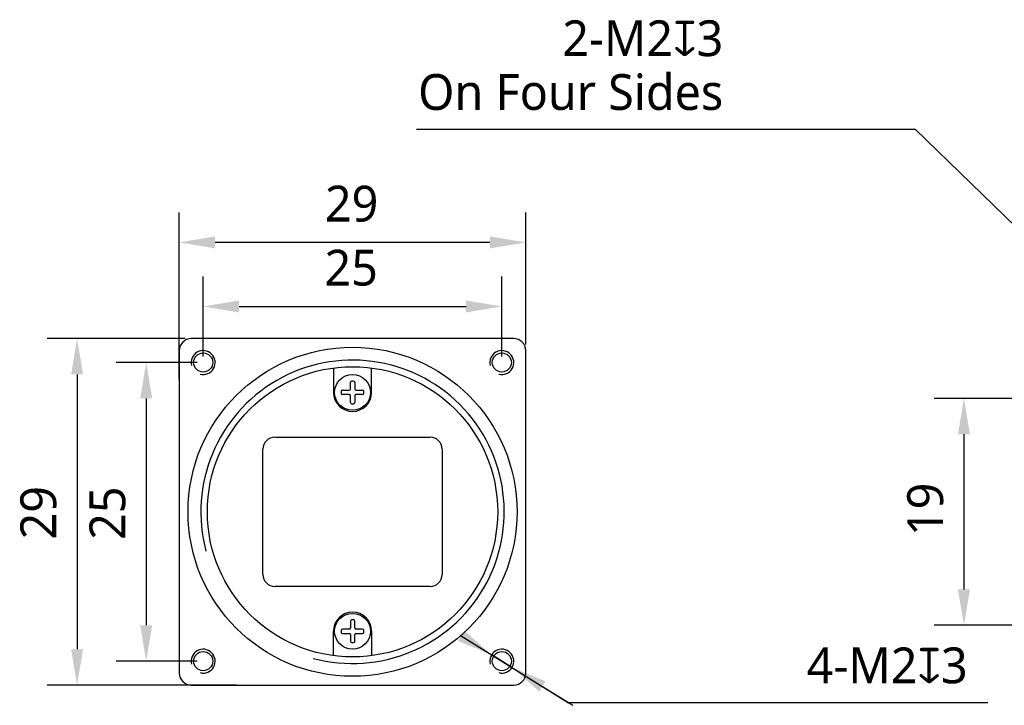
# Model space of a CAD drawing. Header units: millimetres. Extents: x 10 to 198, y 9 to 82.
# Tile 1 of 2: x 10 to 93, y 24 to 82. Entities that reach past the tile are written whole.
import ezdxf

# ---------------------------------------------------------------- set-up
doc = ezdxf.new("R2010")
doc.units = ezdxf.units.MM
doc.header["$LTSCALE"] = 11.984238
doc.header["$PDMODE"] = 3
doc.header["$PDSIZE"] = 8
doc.layers.get('0').update_dxf_attribs({"linetype": 'CONTINUOUS'})
doc.layers.get('Defpoints').update_dxf_attribs({"linetype": 'CONTINUOUS'})
doc.layers.add('20_ALL_FEATURES', color=7, linetype='CONTINUOUS')
doc.layers.add('51__DRAFT_DIMS', color=7, linetype='CONTINUOUS')
doc.styles.get("Standard").update_dxf_attribs({"font": 'Roboto-Regular.ttf'})
doc.dimstyles.new('DIMSTYLE_1', dxfattribs={"dimtxt": 3, "dimasz": 3, "dimexe": 2.5, "dimexo": 0.5, "dimgap": 0.75, "dimtad": 1, "dimdsep": 46, "dimtxsty": 'STANDARD', "dimblk": '_FILLED', "dimblk1": '_FILLED', "dimblk2": '_FILLED', "dimcen": 0.09, "dimazin": 2, "dimtp": 0.1, "dimtm": 0.1, "dimtfac": 1, "dimtdec": 0, "dimtofl": 0, "dimtmove": 0, "dimatfit": 3, "dimldrblk": '_FILLED', "dimfxl": 1, "dimtolj": 1, "dimarcsym": 0})
doc.dimstyles.new('DIMSTYLE_2', dxfattribs={"dimtxt": 3, "dimasz": 3, "dimexe": 2.5, "dimexo": 0.5, "dimtad": 1, "dimdsep": 46, "dimtxsty": 'STANDARD', "dimblk": '_FILLED', "dimblk1": '_FILLED', "dimblk2": '_FILLED', "dimcen": 0.09, "dimazin": 2, "dimtp": 0.1, "dimtm": 0.1, "dimtfac": 1, "dimtdec": 0, "dimtmove": 0, "dimatfit": 2, "dimldrblk": '_FILLED', "dimfxl": 1, "dimtolj": 1, "dimarcsym": 0})

# ---------------------------------------------------------------- blocks, each defined once
blk = doc.blocks.new('_FILLED')
at = {"color": 0, "linetype": 'ByBlock'}
blk.add_solid([(0, 0), (-1, 0.167), (-1, -0.167)], dxfattribs=at)
blk = doc.blocks.new('*D1')
at = {"layer": '51__DRAFT_DIMS', "color": 0, "lineweight": -2}
for p, q in [((107.901, 49.949), (86.792, 49.949)), ((89.292, 46.949), (89.292, 33.949)), ((107.901, 30.949), (86.792, 30.949))]:
    blk.add_line(p, q, dxfattribs=at)
at = {"layer": 'Defpoints', "color": 0}
for p in [(108.401, 49.949), (89.292, 30.949), (108.401, 30.949)]:
    blk.add_point(p, dxfattribs=at)
at = {"layer": '51__DRAFT_DIMS', "color": 0, "linetype": 'ByBlock', "lineweight": -2, "xscale": 3, "yscale": 3, "zscale": 3}
for p, rotation in [((89.292, 49.949), 90), ((89.292, 30.949), 270)]:
    blk.add_blockref('_FILLED', p, dxfattribs=dict(at, rotation=rotation))
at = {"layer": '51__DRAFT_DIMS', "color": 0, "insert": (84.542, 40.654), "char_height": 3, "attachment_point": 2, "rotation": 90, "line_spacing_factor": 0.9}
blk.add_mtext('\\A1;19', dxfattribs=at)
blk = doc.blocks.new('*D5')
at = {"layer": '51__DRAFT_DIMS', "color": 0, "lineweight": -2}
for p, q in [((43.464, 72.473), (85.217, 72.473)), ((111.27, 47.162), (85.217, 72.473)), ((105.532, 52.736), (103.38, 54.827)), ((107.684, 50.646), (109.118, 49.252))]:
    blk.add_line(p, q, dxfattribs=at)
at = {"layer": 'Defpoints', "color": 0}
for p in [(107.684, 50.646), (109.118, 49.252)]:
    blk.add_point(p, dxfattribs=at)
at = {"layer": '51__DRAFT_DIMS', "color": 0, "linetype": 'ByBlock', "lineweight": -2, "xscale": 3, "yscale": 3, "zscale": 3}
for p, rotation in [((107.684, 50.646), 315.8270021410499), ((109.118, 49.252), 135.8270021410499)]:
    blk.add_blockref('_FILLED', p, dxfattribs=dict(at, rotation=rotation))
at = {"layer": '51__DRAFT_DIMS', "color": 0, "insert": (69.143, 81.598), "char_height": 3, "attachment_point": 3, "line_spacing_factor": 0.9}
blk.add_mtext('\\A1;{\\C7;2-M2\\fgdt|b0|i0|c0|p2;x\\fRoboto|b0|i0|c0|p2;3\\POn Four Sides}', dxfattribs=at)
blk = doc.blocks.new('*D6')
at = {"layer": '51__DRAFT_DIMS', "color": 0, "lineweight": -2}
for p, q in [((23.609, 51.549), (23.609, 65.505)), ((52.609, 54.449), (52.609, 65.505)), ((49.609, 63.005), (26.609, 63.005))]:
    blk.add_line(p, q, dxfattribs=at)
at = {"layer": 'Defpoints', "color": 0}
for p in [(23.609, 63.005), (52.609, 53.949), (23.609, 51.049)]:
    blk.add_point(p, dxfattribs=at)
at = {"layer": '51__DRAFT_DIMS', "color": 0, "linetype": 'ByBlock', "lineweight": -2, "xscale": 3, "yscale": 3, "zscale": 3, "rotation": 180}
blk.add_blockref('_FILLED', (23.609, 63.005), dxfattribs=at)
at = {"layer": '51__DRAFT_DIMS', "color": 0, "linetype": 'ByBlock', "lineweight": -2, "xscale": 3, "yscale": 3, "zscale": 3}
blk.add_blockref('_FILLED', (52.609, 63.005), dxfattribs=at)
at = {"layer": '51__DRAFT_DIMS', "color": 0, "insert": (38.033, 67.755), "char_height": 3, "attachment_point": 2, "line_spacing_factor": 0.9}
blk.add_mtext('\\A1;{\\C7;29}', dxfattribs=at)
blk = doc.blocks.new('*D7')
at = {"layer": '51__DRAFT_DIMS', "color": 0, "lineweight": -2}
for p, q in [((24.109, 54.949), (12.551, 54.949)), ((15.051, 51.949), (15.051, 28.949)), ((28.39, 25.949), (12.551, 25.949))]:
    blk.add_line(p, q, dxfattribs=at)
at = {"layer": 'Defpoints', "color": 0}
for p in [(24.609, 54.949), (15.051, 25.949), (28.89, 25.949)]:
    blk.add_point(p, dxfattribs=at)
at = {"layer": '51__DRAFT_DIMS', "color": 0, "linetype": 'ByBlock', "lineweight": -2, "xscale": 3, "yscale": 3, "zscale": 3}
for p, rotation in [((15.051, 54.949), 89.99999999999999), ((15.051, 25.949), 270)]:
    blk.add_blockref('_FILLED', p, dxfattribs=dict(at, rotation=rotation))
at = {"layer": '51__DRAFT_DIMS', "color": 0, "insert": (10.301, 40.373), "char_height": 3, "attachment_point": 2, "rotation": 90, "line_spacing_factor": 0.9}
blk.add_mtext('\\A1;{\\C7;29}', dxfattribs=at)
blk = doc.blocks.new('*D8')
at = {"layer": '51__DRAFT_DIMS', "color": 0, "lineweight": -2}
for p, q in [((25.609, 53.449), (25.609, 60.14)), ((50.609, 53.449), (50.609, 60.14)), ((28.609, 57.64), (47.609, 57.64))]:
    blk.add_line(p, q, dxfattribs=at)
at = {"layer": 'Defpoints', "color": 0}
for p in [(50.609, 57.64), (25.609, 52.949), (50.609, 52.949)]:
    blk.add_point(p, dxfattribs=at)
at = {"layer": '51__DRAFT_DIMS', "color": 0, "linetype": 'ByBlock', "lineweight": -2, "xscale": 3, "yscale": 3, "zscale": 3, "rotation": 180}
blk.add_blockref('_FILLED', (25.609, 57.64), dxfattribs=at)
at = {"layer": '51__DRAFT_DIMS', "color": 0, "linetype": 'ByBlock', "lineweight": -2, "xscale": 3, "yscale": 3, "zscale": 3}
blk.add_blockref('_FILLED', (50.609, 57.64), dxfattribs=at)
at = {"layer": '51__DRAFT_DIMS', "color": 0, "insert": (37.998, 62.39), "char_height": 3, "attachment_point": 2, "line_spacing_factor": 0.9}
blk.add_mtext('\\A1;{\\C7;25}', dxfattribs=at)
blk = doc.blocks.new('*D9')
at = {"layer": '51__DRAFT_DIMS', "color": 0, "lineweight": -2}
for p, q in [((25.109, 52.949), (18.337, 52.949)), ((20.837, 49.949), (20.837, 30.949)), ((25.109, 27.949), (18.337, 27.949))]:
    blk.add_line(p, q, dxfattribs=at)
at = {"layer": 'Defpoints', "color": 0}
for p in [(25.609, 52.949), (20.837, 27.949), (25.609, 27.949)]:
    blk.add_point(p, dxfattribs=at)
at = {"layer": '51__DRAFT_DIMS', "color": 0, "linetype": 'ByBlock', "lineweight": -2, "xscale": 3, "yscale": 3, "zscale": 3}
for p, rotation in [((20.837, 52.949), 90), ((20.837, 27.949), 270)]:
    blk.add_blockref('_FILLED', p, dxfattribs=dict(at, rotation=rotation))
at = {"layer": '51__DRAFT_DIMS', "color": 0, "insert": (16.087, 40.338), "char_height": 3, "attachment_point": 2, "rotation": 90, "line_spacing_factor": 0.9}
blk.add_mtext('\\A1;{\\C7;25}', dxfattribs=at)
blk = doc.blocks.new('*D10')
at = {"layer": '51__DRAFT_DIMS', "color": 0, "lineweight": -2}
for p, q in [((47.213, 30.063), (56.2, 24.469)), ((51.458, 27.42), (49.76, 28.477)), ((54.005, 25.835), (56.552, 24.25)), ((91.298, 24.469), (56.2, 24.469))]:
    blk.add_line(p, q, dxfattribs=at)
at = {"layer": 'Defpoints', "color": 0}
for p in [(49.76, 28.477), (51.458, 27.42)]:
    blk.add_point(p, dxfattribs=at)
at = {"layer": '51__DRAFT_DIMS', "color": 0, "linetype": 'ByBlock', "lineweight": -2, "xscale": 3, "yscale": 3, "zscale": 3}
for p, rotation in [((49.76, 28.477), 328.0996718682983), ((51.458, 27.42), 148.0996718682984)]:
    blk.add_blockref('_FILLED', p, dxfattribs=dict(at, rotation=rotation))
at = {"layer": '51__DRAFT_DIMS', "color": 0, "insert": (76.127, 29.094), "char_height": 3, "attachment_point": 1, "line_spacing_factor": 0.9}
blk.add_mtext('\\A1;{\\C7;4-M2\\fgdt|b0|i0|c0|p2;x\\fRoboto|b0|i0|c0|p2;3}', dxfattribs=at)

msp = doc.modelspace()

# ---------------------------------------------------------------- linework, layer by layer
at = {"color": 8}
for centre, radius in [((25.609, 52.949), 1), ((50.609, 52.949), 1), ((38.109, 40.449), 12.7), ((25.609, 27.949), 1), ((50.609, 27.949), 1)]:
    msp.add_arc(centre, radius, 255, 195, dxfattribs=at)
at = {"layer": '20_ALL_FEATURES', "color": 7}
for p, q in [((51.609, 54.949), (24.609, 54.949)), ((23.609, 53.949), (23.609, 26.949)), ((52.609, 26.949), (52.609, 53.949)), ((36.509, 52.493), (36.509, 50.449)), ((39.709, 50.449), (39.709, 52.493)), ((37.929, 50.729), (37.929, 51.295)), ((38.289, 51.295), (38.289, 50.729)), ((37.263, 50.629), (37.829, 50.629)), ((38.389, 50.629), (38.956, 50.629)), ((37.829, 50.269), (37.263, 50.269)), ((37.929, 49.603), (37.929, 50.169)), ((38.289, 50.169), (38.289, 49.603)), ((38.956, 50.269), (38.389, 50.269)), ((31.609, 46.699), (44.609, 46.699)), ((30.609, 35.199), (30.609, 45.699)), ((45.609, 45.699), (45.609, 35.199)), ((44.609, 34.199), (31.609, 34.199)), ((37.829, 30.629), (37.263, 30.629)), ((37.929, 31.295), (37.929, 30.729)), ((38.289, 30.729), (38.289, 31.295)), ((38.956, 30.629), (38.389, 30.629)), ((36.509, 28.405), (36.509, 30.449)), ((37.263, 30.269), (37.829, 30.269)), ((37.929, 30.169), (37.929, 29.603)), ((38.289, 29.603), (38.289, 30.169)), ((38.389, 30.269), (38.956, 30.269)), ((39.709, 30.449), (39.709, 28.405)), ((24.609, 25.949), (51.609, 25.949))]:
    msp.add_line(p, q, dxfattribs=at)
for centre, radius in [((38.109, 40.449), 13.772), ((25.609, 52.949), 0.8), ((50.609, 52.949), 0.8), ((38.109, 40.449), 12.15), ((38.109, 50.449), 1.5), ((38.109, 30.449), 1.5), ((25.609, 27.949), 0.8), ((50.609, 27.949), 0.8)]:
    msp.add_circle(centre, radius, dxfattribs=at)
for centre, radius, start, end in [((24.609, 53.949), 1, 90, 180), ((51.609, 53.949), 1, 0, 90), ((38.029, 51.295), 0.1, 95.40054, 180), ((38.109, 50.449), 0.95, 84.59946, 95.40054), ((38.189, 51.295), 0.1, 0, 84.59946), ((38.109, 50.449), 1.6, 180, 360), ((38.109, 50.449), 0.95, 174.59946, 185.40054), ((37.263, 50.529), 0.1, 90, 174.59946), ((37.263, 50.369), 0.1, 185.40054, 270), ((37.829, 50.729), 0.1, 270, 360), ((38.389, 50.729), 0.1, 180, 270), ((38.956, 50.529), 0.1, 5.40054, 90), ((38.956, 50.369), 0.1, 270, 354.59946), ((38.109, 50.449), 0.95, 354.59946, 5.40054), ((37.829, 50.169), 0.1, 360, 90), ((38.029, 49.603), 0.1, 180, 264.59946), ((38.109, 50.449), 0.95, 264.59946, 275.40054), ((38.189, 49.603), 0.1, 275.40054, 360), ((38.389, 50.169), 0.1, 90, 180), ((31.609, 45.699), 1, 90, 180), ((44.609, 45.699), 1, 0, 90), ((31.609, 35.199), 1, 180, 270), ((44.609, 35.199), 1, 270, 360), ((38.109, 30.449), 1.6, 0, 180), ((38.029, 31.295), 0.1, 95.40054, 180), ((38.109, 30.449), 0.95, 84.59946, 95.40054), ((38.189, 31.295), 0.1, 0, 84.59946), ((38.109, 30.449), 0.95, 174.59946, 185.40054), ((37.263, 30.529), 0.1, 90, 174.59946), ((37.829, 30.729), 0.1, 270, 0), ((38.389, 30.729), 0.1, 180, 270), ((38.956, 30.529), 0.1, 5.40054, 90), ((38.109, 30.449), 0.95, 354.59946, 5.40054), ((37.263, 30.369), 0.1, 185.40054, 270), ((37.829, 30.169), 0.1, 0, 90), ((38.389, 30.169), 0.1, 90, 180), ((38.956, 30.369), 0.1, 270, 354.59946), ((38.029, 29.603), 0.1, 180, 264.59946), ((38.109, 30.449), 0.95, 264.59946, 275.40054), ((38.189, 29.603), 0.1, 275.40054, 360), ((24.609, 26.949), 1, 180, 270), ((51.609, 26.949), 1, 270, 360)]:
    msp.add_arc(centre, radius, start, end, dxfattribs=at)

# ---------------------------------------------------------------- dimensions: what is measured, and where the dimension line sits
at = {"layer": '51__DRAFT_DIMS', "color": 8}
for p1, p2, text, picture, middle in [((107.684, 50.646), (109.118, 49.252), '{\\C7;2-M2\\fgdt|b0|i0|c0|p2;x\\fRoboto|b0|i0|c0|p2;3\\POn Four Sides}', '*D5', (56.304, 72.473)), ((51.458, 27.42), (49.76, 28.477), '{\\C7;4-M2\\fgdt|b0|i0|c0|p2;x\\fRoboto|b0|i0|c0|p2;3}', '*D10', (83.712, 24.469))]:
    dim = msp.add_diameter_dim_2p(p1=p1, p2=p2, text=text, dimstyle='DIMSTYLE_2', override={"dimtih": 1, "dimtoh": 1, "dimpost": '<>', "dimtxsty": 'STANDARD'}, dxfattribs=at)
    dim.commit()
    dim.dimension.update_dxf_attribs({"geometry": picture, "text_midpoint": middle, "dimtype": 163})
for base, p1, p2, angle, text, picture, middle in [((23.609, 63.005), (52.609, 53.949), (23.609, 51.049), 180, '{\\C7;29}', '*D6', (38.033, 63.005)), ((15.051, 25.949), (24.609, 54.949), (28.89, 25.949), 270, '{\\C7;29}', '*D7', (15.051, 40.373)), ((20.837, 27.949), (25.609, 52.949), (25.609, 27.949), 270, '{\\C7;25}', '*D9', (20.837, 40.338))]:
    dim = msp.add_linear_dim(base=base, p1=p1, p2=p2, angle=angle, text=text, dimstyle='DIMSTYLE_1', override={"dimtxsty": 'STANDARD'}, dxfattribs=at)
    dim.commit()
    dim.dimension.update_dxf_attribs({"geometry": picture, "text_midpoint": middle, "dimtype": 160})
dim = msp.add_linear_dim(base=(50.609, 57.64), p1=(25.609, 52.949), p2=(50.609, 52.949), text='{\\C7;25}', dimstyle='DIMSTYLE_1', override={"dimtxsty": 'STANDARD'}, dxfattribs=at)
dim.commit()
dim.dimension.update_dxf_attribs({"geometry": '*D8', "text_midpoint": (37.998, 57.64), "dimtype": 160})
at = {"layer": '51__DRAFT_DIMS', "color": 7}
dim = msp.add_linear_dim(base=(89.292, 30.949), p1=(108.401, 49.949), p2=(108.401, 30.949), angle=270, text='19', dimstyle='DIMSTYLE_1', override={"dimtxsty": 'STANDARD'}, dxfattribs=at)
dim.commit()
dim.dimension.update_dxf_attribs({"geometry": '*D1', "text_midpoint": (89.292, 40.654), "dimtype": 160})

doc.saveas('drawing.dxf')
